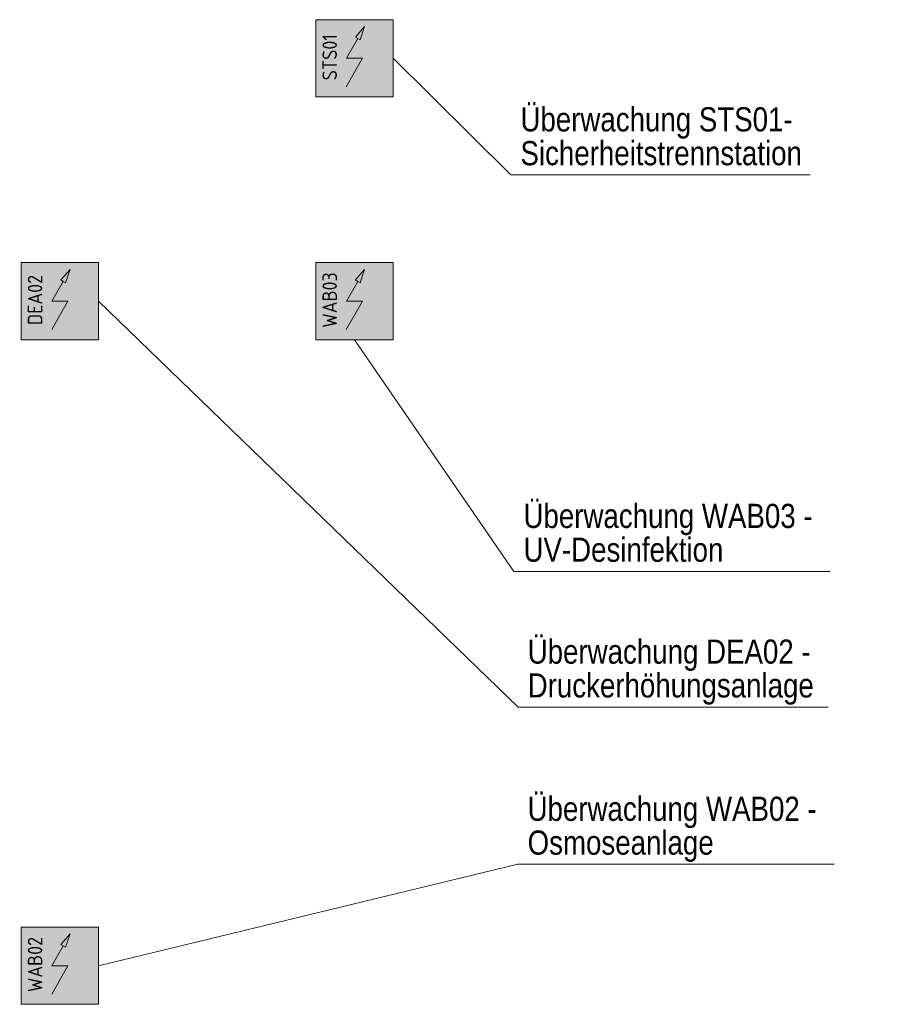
# Model space of a CAD drawing. Header units: metres. Extents: x -13.3 to 22.4, y -10.6 to 32.8.
# Tile 10 of 10: x 8.6 to 13.1, y 24.5 to 29.6. Entities that reach past the tile are written whole.
import ezdxf
from ezdxf.enums import TextEntityAlignment as Align

# ---------------------------------------------------------------- set-up
doc = ezdxf.new("R2010")
doc.units = ezdxf.units.M
doc.header["$MEASUREMENT"] = 0
for name, color, linetype, lineweight in [('TRI_H3D', 7, 'Continuous', 0), ('ZWP_480_SYM_SCHWARZ', 7, 'Continuous', 13), ('ZWP_480_TEXT_1_50_TOP', 7, 'Continuous', 0)]:
    doc.layers.add(name, color=color, linetype=linetype, lineweight=lineweight)
doc.layers.get('TRI_H3D').off()
doc.styles.add('ZWP_1 200', font='ARIALN.TTF', dxfattribs={"height": 0.5})
doc.styles.add('ZWP_1 50', font='ARIALN.TTF', dxfattribs={"height": 0.125})

# ---------------------------------------------------------------- blocks, each defined once
blk = doc.blocks.new('_T3D___18')
at = {"layer": 'ZWP_480_TEXT_1_50_TOP', "linetype": 'Continuous'}
for q in [(5.6114, 29.5772, -0.395), (8.4502, 28.6983, -0.395)]:
    blk.add_line((5.9745, 28.6983, -0.395), q, dxfattribs=at)
at = {"layer": 'ZWP_480_TEXT_1_50_TOP', "linetype": 'Continuous', "style": 'ZWP_1 50'}
for s, p in [('Leckagewächter im Schaltschrankfuß', (6.0245, 29.0483, -0.395)), ('H=0 OKFFB', (6.0245, 28.8733, -0.395))]:
    blk.add_text(s, height=0.125, dxfattribs=at).set_placement(p, align=Align.TOP_LEFT)
blk = doc.blocks.new('ZWP_480_Autarke_Anlage_1_3')
at = {"lineweight": 13, "extrusion": (0, 0, -1)}
blk.add_hatch(color=256, dxfattribs=at).paths.add_polyline_path([(-0.0294, -0.1046), (-0.0524, -0.0355), (-0.0046, -0.0904), (-0.017, -0.0975)])
at = {"lineweight": 13}
for p, q in [((-0.0417, -0.2), (0.017, -0.0975)), ((-0.0424, -0.347), (0.0417, -0.2)), ((-0.0417, -0.2), (0.0417, -0.2))]:
    blk.add_line(p, q, dxfattribs=at)
at = {"lineweight": 13, "flags": 128}
for points in [[(-0.2, -0.4), (-0.2, 0), (0.2, 0), (0.2, -0.4)], [(0.0046, -0.0904), (0.0524, -0.0355), (0.0294, -0.1046), (0.017, -0.0975)]]:
    blk.add_lwpolyline(points, close=True, dxfattribs=at)
at = {"color": 254, "lineweight": 13, "extrusion": (0, 0, -1)}
blk.add_solid([(0.2, -0.4), (0.2, 0), (-0.2, -0.4), (-0.2, 0)], dxfattribs=at)
at = {"insert": (-0.1284, -0.1944), "char_height": 0.15, "attachment_point": 5, "rotation": 90, "style": 'ZWP_1 200'}
blk.add_mtext('\\Fisocp;\\Q0;\\H0.5x;STS01', dxfattribs=at)
blk = doc.blocks.new('_T3D___44')
at = {"layer": 'ZWP_480_TEXT_1_50_TOP', "linetype": 'Continuous'}
for q in [(-0.6588, 0.2534), (1.4986, -0.35)]:
    blk.add_line((-0.05, -0.35), q, dxfattribs=at)
at = {"layer": 'ZWP_480_TEXT_1_50_TOP', "linetype": 'Continuous', "style": 'ZWP_1 50'}
for s, p in [('Überwachung STS01- ', (0, 0)), ('Sicherheitstrennstation', (0, -0.175))]:
    blk.add_text(s, height=0.125, dxfattribs=at).set_placement(p, align=Align.TOP_LEFT)
blk = doc.blocks.new('ZWP_480_Autarke_Anlage_1_7')
at = {"lineweight": 13, "extrusion": (0, 0, -1)}
blk.add_hatch(color=256, dxfattribs=at).paths.add_polyline_path([(-0.0294, -0.1046), (-0.0524, -0.0355), (-0.0046, -0.0904), (-0.017, -0.0975)])
at = {"lineweight": 13}
for p, q in [((-0.0417, -0.2), (0.017, -0.0975)), ((-0.0424, -0.347), (0.0417, -0.2)), ((-0.0417, -0.2), (0.0417, -0.2))]:
    blk.add_line(p, q, dxfattribs=at)
at = {"lineweight": 13, "flags": 128}
for points in [[(-0.2, -0.4), (-0.2, 0), (0.2, 0), (0.2, -0.4)], [(0.0046, -0.0904), (0.0524, -0.0355), (0.0294, -0.1046), (0.017, -0.0975)]]:
    blk.add_lwpolyline(points, close=True, dxfattribs=at)
at = {"color": 254, "lineweight": 13}
blk.add_solid([(-0.2, -0.4), (-0.2, 0), (0.2, -0.4), (0.2, 0)], dxfattribs=at)
at = {"insert": (-0.1284, -0.1944), "char_height": 0.15, "attachment_point": 5, "rotation": 90, "style": 'ZWP_1 200'}
blk.add_mtext('\\Fisocp;\\Q0;\\H0.5x;WAB02', dxfattribs=at)
blk = doc.blocks.new('_T3D___48')
at = {"layer": 'ZWP_480_TEXT_1_50_TOP', "linetype": 'Continuous'}
for q in [(-2.2204, -0.8747), (1.5861, -0.35)]:
    blk.add_line((-0.05, -0.35), q, dxfattribs=at)
at = {"layer": 'ZWP_480_TEXT_1_50_TOP', "linetype": 'Continuous', "style": 'ZWP_1 50'}
for s, p in [('Überwachung WAB02 - ', (0, 0)), ('Osmoseanlage', (0, -0.175))]:
    blk.add_text(s, height=0.125, dxfattribs=at).set_placement(p, align=Align.TOP_LEFT)
blk = doc.blocks.new('ZWP_480_Autarke_Anlage_1_8')
at = {"lineweight": 13, "extrusion": (0, 0, -1)}
blk.add_hatch(color=256, dxfattribs=at).paths.add_polyline_path([(-0.0294, -0.1046), (-0.0524, -0.0355), (-0.0046, -0.0904), (-0.017, -0.0975)])
at = {"lineweight": 13}
for p, q in [((-0.0417, -0.2), (0.017, -0.0975)), ((-0.0424, -0.347), (0.0417, -0.2)), ((-0.0417, -0.2), (0.0417, -0.2))]:
    blk.add_line(p, q, dxfattribs=at)
at = {"lineweight": 13, "flags": 128}
for points in [[(-0.2, -0.4), (-0.2, 0), (0.2, 0), (0.2, -0.4)], [(0.0046, -0.0904), (0.0524, -0.0355), (0.0294, -0.1046), (0.017, -0.0975)]]:
    blk.add_lwpolyline(points, close=True, dxfattribs=at)
at = {"color": 254, "lineweight": 13}
blk.add_solid([(-0.2, -0.4), (-0.2, 0), (0.2, -0.4), (0.2, 0)], dxfattribs=at)
at = {"insert": (-0.1284, -0.1944), "char_height": 0.15, "attachment_point": 5, "rotation": 90, "style": 'ZWP_1 200'}
blk.add_mtext('\\Fisocp;\\Q0;\\H0.5x;DEA02', dxfattribs=at)
blk = doc.blocks.new('_T3D___49')
at = {"layer": 'ZWP_480_TEXT_1_50_TOP', "linetype": 'Continuous'}
for q in [(-2.2209, 1.7518), (1.5543, -0.35)]:
    blk.add_line((-0.05, -0.35), q, dxfattribs=at)
at = {"layer": 'ZWP_480_TEXT_1_50_TOP', "linetype": 'Continuous', "style": 'ZWP_1 50'}
for s, p in [('Überwachung DEA02 - ', (0, 0)), ('Druckerhöhungsanlage', (0, -0.175))]:
    blk.add_text(s, height=0.125, dxfattribs=at).set_placement(p, align=Align.TOP_LEFT)
blk = doc.blocks.new('ZWP_480_Autarke_Anlage_1_9')
at = {"lineweight": 13, "extrusion": (0, 0, -1)}
blk.add_hatch(color=256, dxfattribs=at).paths.add_polyline_path([(-0.0294, -0.1046), (-0.0524, -0.0355), (-0.0046, -0.0904), (-0.017, -0.0975)])
at = {"lineweight": 13}
for p, q in [((-0.0417, -0.2), (0.017, -0.0975)), ((-0.0424, -0.347), (0.0417, -0.2)), ((-0.0417, -0.2), (0.0417, -0.2))]:
    blk.add_line(p, q, dxfattribs=at)
at = {"lineweight": 13, "flags": 128}
for points in [[(-0.2, -0.4), (-0.2, 0), (0.2, 0), (0.2, -0.4)], [(0.0046, -0.0904), (0.0524, -0.0355), (0.0294, -0.1046), (0.017, -0.0975)]]:
    blk.add_lwpolyline(points, close=True, dxfattribs=at)
at = {"color": 254, "lineweight": 13}
blk.add_solid([(-0.2, -0.4), (-0.2, 0), (0.2, -0.4), (0.2, 0)], dxfattribs=at)
at = {"insert": (-0.1284, -0.1944), "char_height": 0.15, "attachment_point": 5, "rotation": 90, "style": 'ZWP_1 200'}
blk.add_mtext('\\Fisocp;\\Q0;\\H0.5x;WAB03', dxfattribs=at)
blk = doc.blocks.new('_T3D___50')
at = {"layer": 'ZWP_480_TEXT_1_50_TOP', "linetype": 'Continuous'}
for q in [(-0.8745, 0.8493), (1.5861, -0.35)]:
    blk.add_line((-0.05, -0.35), q, dxfattribs=at)
at = {"layer": 'ZWP_480_TEXT_1_50_TOP', "linetype": 'Continuous', "style": 'ZWP_1 50'}
for s, p in [('Überwachung WAB03 - ', (0, 0)), ('UV-Desinfektion', (0, -0.175))]:
    blk.add_text(s, height=0.125, dxfattribs=at).set_placement(p, align=Align.TOP_LEFT)

msp = doc.modelspace()

# ---------------------------------------------------------------- block references
at = {"layer": 'TRI_H3D', "color": 7, "linetype": 'Continuous', "lineweight": 0}
for name, p in [('_T3D___18', (0, 0, -0.005)), ('_T3D___44', (11.1794, 29.143, -0.5)), ('_T3D___49', (11.2168, 26.3876, -0.5)), ('_T3D___50', (11.1951, 27.0901, -0.5)), ('_T3D___48', (11.2163, 25.5739, -0.5))]:
    msp.add_blockref(name, p, dxfattribs=at)
at = {"layer": 'ZWP_480_SYM_SCHWARZ', "lineweight": 13}
for name, p in [('ZWP_480_Autarke_Anlage_1_3', (10.3206, 29.5964, -1.78)), ('ZWP_480_Autarke_Anlage_1_8', (8.7959, 28.3394, -1.78)), ('ZWP_480_Autarke_Anlage_1_9', (10.3206, 28.3394, -1.78)), ('ZWP_480_Autarke_Anlage_1_7', (8.7959, 24.8992, -1.78))]:
    msp.add_blockref(name, p, dxfattribs=at)

doc.saveas('drawing.dxf')
